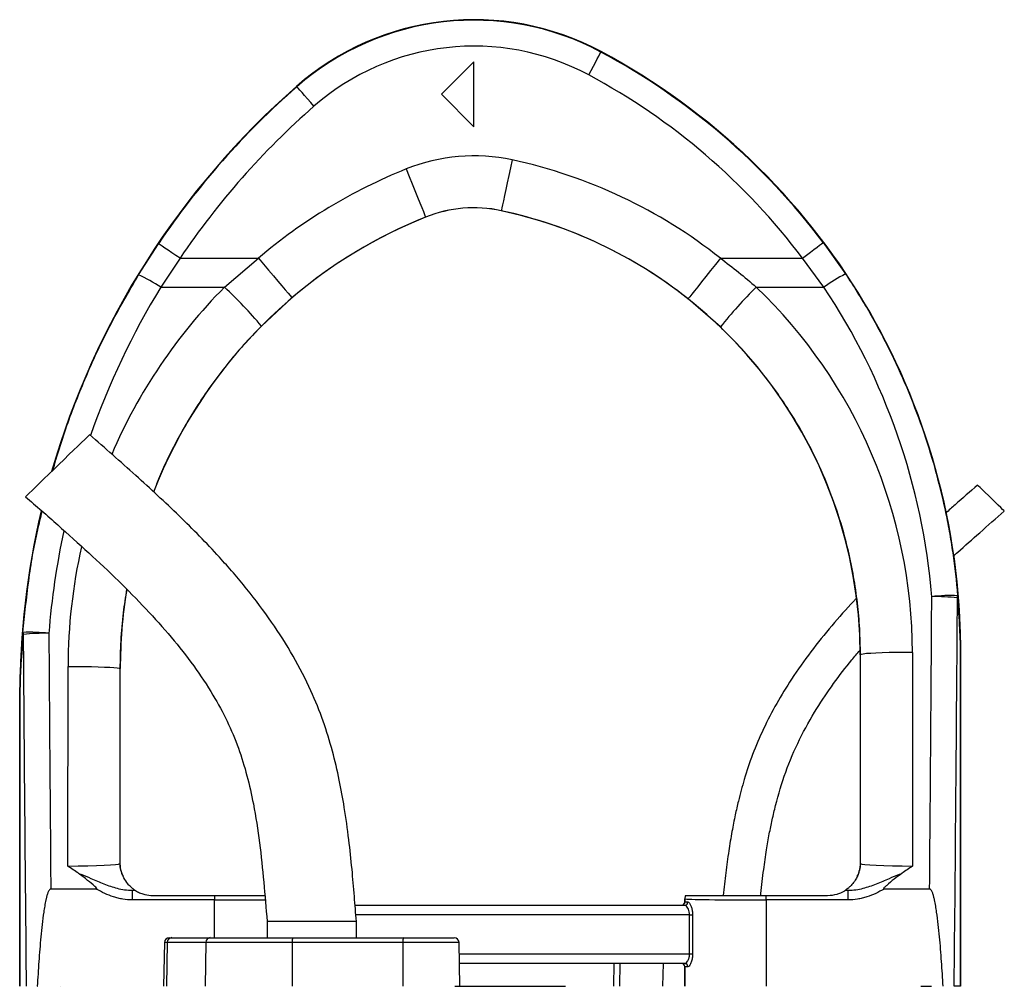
# Model space of a CAD drawing. Header units: millimetres. Extents: x 2169 to 3639, y 1062 to 4821.
# Tile 11 of 11: x 2689 to 3295, y 4225 to 4821. Entities that reach past the tile are written whole.
import ezdxf

# ---------------------------------------------------------------- set-up
doc = ezdxf.new("R2010")
doc.units = ezdxf.units.MM
doc.header["$LTSCALE"] = 2

msp = doc.modelspace()

# ---------------------------------------------------------------- linework, layer by layer
at = {"color": 7, "linetype": 'Continuous', "lineweight": 25}
for p, q in [((3046.9, 4801.03), (3047.05, 4801.29)), ((2968.62, 4794.98), (2948.62, 4774.98)), ((2968.62, 4754.98), (2968.62, 4794.98)), ((2859.48, 4779.66), (2859.28, 4779.89)), ((2948.62, 4774.98), (2968.62, 4754.98)), ((2938.79, 4699.25), (2938.8, 4699.22)), ((2985.43, 4703.23), (2985.42, 4703.2)), ((2761.89, 4663.66), (2774.19, 4682.87)), ((3183.92, 4683.55), (3197.63, 4664.22)), ((2787.46, 4673.93), (2775.55, 4656.05)), ((2787.46, 4673.93), (2835.72, 4673.93)), ((2814.85, 4656.05), (2835.72, 4673.93)), ((3120.49, 4673.93), (3171.14, 4673.93)), ((3184.32, 4656.05), (3171.14, 4673.93)), ((2775.55, 4656.05), (2814.85, 4656.05)), ((3142.63, 4656.05), (3184.32, 4656.05)), ((2856.43, 4649.54), (2837.57, 4632.09)), ((3120.48, 4631.53), (3100.61, 4648.86)), ((3238.83, 4430.87), (3238.93, 4299.13)), ((3268.49, 4224.98), (3268.49, 4431.12)), ((3268.5, 4431.12), (3268.62, 4431.12)), ((3268.5, 4431.12), (3268.5, 4224.98)), ((3268.62, 4224.98), (3268.62, 4431.12)), ((3206.83, 4429.44), (3206.62, 4429.44)), ((3206.62, 4429.44), (3206.62, 4300.98)), ((3206.93, 4300.67), (3206.83, 4429.44)), ((2718.31, 4299.13), (2718.41, 4422.27)), ((2750.4, 4420.84), (2750.31, 4300.67)), ((2750.4, 4420.84), (2750.62, 4420.84)), ((2750.62, 4300.98), (2750.62, 4420.84)), ((2688.74, 4403.68), (2688.62, 4403.68)), ((2688.62, 4403.68), (2688.62, 4224.98)), ((2688.74, 4224.98), (2688.74, 4403.68)), ((2688.75, 4403.68), (2688.75, 4224.98)), ((2750.31, 4300.67), (2750.62, 4300.98)), ((3206.62, 4300.98), (3206.93, 4300.67)), ((2735.84, 4284.98), (2707.79, 4284.98)), ((3249.45, 4284.98), (3221.41, 4284.98)), ((2757.95, 4284.21), (2757.95, 4278.22)), ((2757.95, 4284.21), (2759.72, 4284.21)), ((2770.62, 4280.98), (2808.61, 4280.98)), ((2808.61, 4280.98), (2808.61, 4278.22)), ((3098.64, 4278.97), (3098.62, 4278.99)), ((3098.62, 4278.99), (3098.62, 4276.98)), ((3098.64, 4276.98), (3098.64, 4278.97)), ((3148.63, 4278.22), (3148.63, 4280.98)), ((3148.63, 4280.98), (3186.62, 4280.98)), ((3197.52, 4284.21), (3199.29, 4284.21)), ((3199.29, 4278.22), (3199.29, 4284.21)), ((2808.61, 4278.22), (2757.95, 4278.22)), ((2895.34, 4274.98), (3098.55, 4274.98)), ((3098.62, 4276.98), (3098.64, 4276.98)), ((3098.64, 4276.98), (3100.48, 4276.98)), ((3148.63, 4278.22), (3148.63, 4224.98)), ((3199.29, 4278.22), (3148.63, 4278.22)), ((3101.51, 4268.98), (3103.32, 4268.98)), ((3101.51, 4244.98), (3101.51, 4268.98)), ((3103.32, 4268.98), (3103.32, 4244.98)), ((2841.12, 4264.98), (2841.12, 4254.98)), ((2868.62, 4264.98), (2841.12, 4264.98)), ((2896.12, 4264.98), (2868.62, 4264.98)), ((2896.12, 4254.98), (2896.12, 4264.98)), ((2780.81, 4254.98), (2782.41, 4254.98)), ((2782.41, 4254.98), (2806.11, 4254.98)), ((2806.11, 4254.98), (2857.07, 4254.98)), ((2857.07, 4254.98), (2925.3, 4254.98)), ((2925.3, 4254.98), (2956.43, 4254.98)), ((2777.81, 4252.04), (2777.34, 4224.98)), ((2779.59, 4252.04), (2779.15, 4224.98)), ((2803.29, 4252.04), (2779.59, 4252.04)), ((2803.29, 4252.04), (2802.84, 4224.98)), ((2856.55, 4252.04), (2803.29, 4252.04)), ((2856.55, 4252.04), (2856.47, 4224.98)), ((2924.78, 4252.04), (2856.55, 4252.04)), ((2924.78, 4252.04), (2924.7, 4224.98)), ((2959.91, 4224.98), (2959.43, 4252.04)), ((3101.51, 4244.98), (3103.32, 4244.98)), ((3098.55, 4238.98), (2959.66, 4238.98)), ((3054.9, 4238.98), (3054.66, 4224.98)), ((3098.64, 4236.98), (3098.62, 4236.98)), ((3098.62, 4236.98), (3098.62, 4224.98)), ((3098.64, 4224.98), (3098.64, 4236.98)), ((3100.48, 4236.98), (3098.64, 4236.98)), ((2692.58, 4224.98), (2692.6, 4224.98)), ((2699.45, 4224.98), (2699.68, 4224.98)), ((2713.65, 4224.98), (2713.65, 4224.98)), ((2956.75, 4224.98), (3025.04, 4224.98)), ((3244.04, 4224.98), (3250.67, 4224.98)), ((3268.49, 4224.98), (3264.61, 4224.98)), ((3268.5, 4224.98), (3268.49, 4224.98))]:
    msp.add_line(p, q, dxfattribs=at)
at = {"color": 8, "linetype": 'Continuous', "lineweight": 25}
for p, q in [((2808.61, 4254.98), (2808.61, 4278.22)), ((3101.51, 4268.98), (2895.81, 4268.98)), ((2779.59, 4252.04), (2777.81, 4252.04)), ((2959.43, 4252.04), (2924.78, 4252.04)), ((2959.56, 4244.98), (3101.51, 4244.98)), ((3058.51, 4238.98), (3058.29, 4224.98)), ((3085.13, 4238.98), (3084.92, 4224.98))]:
    msp.add_line(p, q, dxfattribs=at)
at = {"color": 7, "linetype": 'Continuous', "lineweight": 25, "flags": 128}
for points in [[(3039.35, 4786.93), (3040.81, 4789.65), (3042.21, 4792.27), (3043.51, 4794.68), (3044.65, 4796.81), (3045.59, 4798.56), (3046.29, 4799.88), (3046.74, 4800.71), (3046.9, 4801.03)], [(2870.02, 4767.62), (2867.98, 4769.95), (2866.03, 4772.18), (2864.22, 4774.25), (2862.63, 4776.06), (2861.32, 4777.56), (2860.33, 4778.68), (2859.71, 4779.39), (2859.48, 4779.66)], [(2992.15, 4734.51), (2991.11, 4729.67), (2990.09, 4724.95), (2989.13, 4720.45), (2988.23, 4716.3), (2987.44, 4712.58), (2986.75, 4709.39), (2986.2, 4706.81), (2985.79, 4704.89), (2985.53, 4703.69), (2985.43, 4703.23)], [(2926.87, 4728.94), (2928.71, 4724.34), (2930.51, 4719.86), (2932.23, 4715.59), (2933.81, 4711.65), (2935.23, 4708.12), (2936.44, 4705.1), (2937.43, 4702.64), (2938.16, 4700.82), (2938.62, 4699.68), (2938.79, 4699.25)], [(2787.46, 4673.93), (2784.9, 4675.65), (2782.44, 4677.31), (2780.16, 4678.85), (2778.16, 4680.19), (2776.51, 4681.31), (2775.27, 4682.14), (2774.49, 4682.67), (2774.19, 4682.87)], [(3171.14, 4673.93), (3173.61, 4675.78), (3175.98, 4677.57), (3178.17, 4679.22), (3180.1, 4680.67), (3181.69, 4681.87), (3182.88, 4682.77), (3183.64, 4683.34), (3183.92, 4683.55)], [(2835.72, 4673.93), (2838.92, 4670.15), (2842.05, 4666.47), (2845.02, 4662.97), (2847.77, 4659.73), (2850.23, 4656.83), (2852.34, 4654.35), (2854.06, 4652.33), (2855.32, 4650.84), (2856.12, 4649.9), (2856.43, 4649.54)], [(3120.49, 4673.93), (3117.42, 4670.05), (3114.41, 4666.26), (3111.56, 4662.66), (3108.92, 4659.33), (3106.56, 4656.35), (3104.53, 4653.8), (3102.89, 4651.73), (3101.67, 4650.19), (3100.91, 4649.23), (3100.61, 4648.86)], [(2731.75, 4565.15), (2731.69, 4565.09), (2731.18, 4564.6), (2730.17, 4563.62), (2728.69, 4562.19), (2726.79, 4560.34), (2724.49, 4558.12), (2721.88, 4555.58), (2719.01, 4552.8), (2715.96, 4549.84), (2712.8, 4546.78), (2709.63, 4543.7), (2706.51, 4540.69), (2703.54, 4537.81), (2700.79, 4535.14), (2698.33, 4532.75), (2696.22, 4530.71), (2694.52, 4529.06), (2693.28, 4527.86), (2692.52, 4527.12), (2692.26, 4526.87)], [(3295.5, 4518.01), (3295.24, 4518.26), (3294.47, 4519), (3293.26, 4520.18), (3291.66, 4521.72), (3289.79, 4523.54), (3287.76, 4525.51), (3285.69, 4527.51), (3283.72, 4529.42), (3281.97, 4531.11), (3280.56, 4532.49), (3279.56, 4533.45), (3279.05, 4533.95), (3278.98, 4534.02)], [(3238.83, 4430.87), (3233.88, 4430.85), (3229.05, 4430.8), (3224.45, 4430.71), (3220.2, 4430.59), (3216.4, 4430.45), (3213.14, 4430.28), (3210.49, 4430.09), (3208.53, 4429.88), (3207.3, 4429.67), (3206.83, 4429.44)], [(2718.41, 4422.27), (2723.36, 4422.25), (2728.19, 4422.19), (2732.79, 4422.1), (2737.04, 4421.99), (2740.84, 4421.84), (2744.1, 4421.67), (2746.74, 4421.48), (2748.7, 4421.28), (2749.93, 4421.06), (2750.4, 4420.84)]]:
    msp.add_lwpolyline(points, dxfattribs=at)
at = {"color": 7, "linetype": 'Continuous', "lineweight": 25}
for centre, radius, start, end in [((2968.62, 4654.98), 166, 61.80714, 131.19948), ((2968.62, 4654.98), 165.7, 61.80714, 131.19948), ((2968.62, 4654.98), 149.7, 61.80714, 131.19948), ((2848.62, 4431.12), 419.7, 36.97436, 61.80714), ((2848.62, 4431.12), 420, 0, 61.80714), ((2848.62, 4431.12), 403.7, 36.97436, 61.80714), ((3188.62, 4403.68), 500, 131.19948, 163.89661), ((3188.62, 4403.68), 499.7, 131.19948, 146.03294), ((3188.62, 4403.68), 483.7, 131.19948, 146.03294), ((2968.62, 4624.98), 112.02, 77.87765, 111.88391), ((2926.62, 4429.44), 312.02, 51.5862, 77.87765), ((3050.62, 4420.84), 332.02, 111.88391, 130.33548), ((2968.62, 4624.98), 80.03, 77.87765, 111.88391), ((2968.62, 4624.98), 80, 77.87765, 111.88391), ((3050.62, 4420.84), 300, 111.88391, 158.7279), ((3050.62, 4420.84), 300.03, 111.88391, 130.33548), ((2926.62, 4429.44), 280, 0, 77.87765), ((2926.62, 4429.44), 280.03, 51.5862, 77.87765), ((2717.17, 4567.29), 106.24, 56.66634, 65.10727), ((3247.78, 4567.64), 108.83, 117.44304, 125.66924), ((2627.91, 4456.02), 273.79, 40.02351, 46.93734), ((3339.79, 4455.69), 281.1, 134.53854, 141.27719), ((3188.62, 4403.68), 500, 166.75971, 180), ((3050.62, 4420.84), 300, 170.67014, 180), ((3262.32, 4372.25), 93.69, 87.30286, 97.07177), ((3253.26, 4344.36), 120.89, 83.65535, 91.17552), ((3261.69, 4465.56), 5.04, 347.99859, 3.13535), ((2695.42, 4349.69), 93.6, 83.13649, 92.91622), ((2695.12, 4442.95), 4.47, 177.25473, 193.60682), ((2704.2, 4320.37), 122.28, 88.87209, 96.30121), ((2766.31, 4300.68), 16, 180.0185, 209.12517), ((3190.93, 4300.68), 16, 330.87483, 359.9815), ((2770.62, 4300.98), 20, 236.73632, 236.98128), ((3104.64, 4278.97), 6, 160.36719, 179.97958), ((3186.62, 4300.98), 20, 303.01872, 303.26368), ((3096.64, 4276.98), 2, 269.99944, 0.00525), ((3098.51, 4276.95), 1.96, 271.09321, 1.05771), ((2780.81, 4251.98), 3, 90, 179), ((2782.5, 4252.08), 2.91, 91.79571, 180.77031), ((2806.2, 4252.08), 2.91, 91.79602, 180.7703), ((2861.16, 4252.74), 4.67, 151.26783, 188.69128), ((2929.39, 4252.74), 4.67, 151.26751, 188.69159), ((2956.43, 4251.98), 3, 1, 90), ((3096.64, 4236.98), 2, 359.99478, 89.99369), ((3098.51, 4237.02), 1.96, 358.94245, 88.8998)]:
    msp.add_arc(centre, radius, start, end, dxfattribs=at)
at = {"color": 8, "linetype": 'Continuous', "lineweight": 25}
for centre, major_axis, ratio, start_param, end_param in [((3188.62, 4404.77), (0, 483.5), 1, 1.024276, 1.233998), ((3050.62, 4422.01), (0, 332.21), 1, 0.789084, 1.165564), ((3188.62, 4404.77), (0, 483.5), 1, 1.36019, 1.492437), ((3050.62, 4422.01), (0, 332.21), 1, 1.346222, 1.570015), ((2808.61, 4278.98), (50, 0), 0.01536, 4.712389, 5.395497)]:
    msp.add_ellipse(centre, major_axis=major_axis, ratio=ratio, start_param=start_param, end_param=end_param, dxfattribs=at)
at = {"color": 7, "linetype": 'Continuous', "lineweight": 25}
for centre, major_axis, ratio, start_param, end_param in [((2926.62, 4430.63), (0, 312.21), 1, 4.71317, 5.519111), ((2848.62, 4432.15), (0, 403.52), 1, 4.794455, 5.3006), ((3068.62, 5045.34), (0, 4112.94), 0.044737, 4.52645, 4.570871), ((3068.62, 5044.63), (0, 4112.94), 0.048627, 4.511762, 4.570871), ((2888.62, 5045.34), (0, 4112.94), 0.044737, 1.71787, 1.756735), ((2888.62, 5044.63), (0, 4112.94), 0.048627, 1.71787, 1.771423), ((2718.32, 4300.69), (32, 0.01), 0.048575, 4.712297, 6.265657), ((2766.62, 4300.99), (11.32, 11.32), 0.999695, 2.356347, 2.357638), ((3190.62, 4300.99), (11.32, -11.32), 0.999695, 0.783955, 0.785246), ((3238.93, 4300.69), (32, -0.01), 0.048575, 3.15912, 4.712481), ((2718.32, 4284.69), (48, 0), 0.017486, 5.683962, 5.749965), ((3104.62, 4278.98), (-4.24, 4.24), 0.999695, 0.445606, 0.785246), ((3148.63, 4278.98), (50, 0), 0.01536, 3.159046, 4.712389), ((3238.93, 4284.69), (48, 0), 0.017486, 3.674813, 3.740816), ((3096.62, 4276.98), (-2, 0), 0.999848, 1.570796, 3.141593), ((3096.62, 4236.98), (2, 0), 0.999848, 0, 1.570796)]:
    msp.add_ellipse(centre, major_axis=major_axis, ratio=ratio, start_param=start_param, end_param=end_param, dxfattribs=at)
for points, knots in [([(3120.49, 4673.93), (3124.28, 4671.08), (3131.87, 4665.37), (3139.04, 4659.16), (3142.63, 4656.05)], [0, 0, 0, 0, 0.49942, 1, 1, 1, 1]), ([(3197.63, 4664.22), (3202.56, 4656.82), (3207.26, 4649.27), (3213.94, 4637.73), (3216.11, 4633.84), (3220.3, 4626.03), (3222.33, 4622.1), (3232.17, 4602.31), (3238.98, 4586.1), (3250.55, 4552.9), (3255.31, 4535.91), (3259.92, 4514.19), (3260.77, 4509.82), (3262.34, 4501.08), (3263.05, 4496.7), (3264.99, 4483.52), (3266, 4474.7), (3266.73, 4465.84)], [0, 0, 0, 0, 0.125, 0.125, 0.1875, 0.1875, 0.25, 0.25, 0.5, 0.5, 0.75, 0.75, 0.8125, 0.8125, 0.875, 0.875, 1, 1, 1, 1]), ([(3206.83, 4429.44), (3206.74, 4434.78), (3206.55, 4445.46), (3205.11, 4461.49), (3202.8, 4477.49), (3199.07, 4495.71), (3193.42, 4515.91), (3185.21, 4537.99), (3175.07, 4559.52), (3164.26, 4578.15), (3153.54, 4593.89), (3143.36, 4607.05), (3132.41, 4619.7), (3124.45, 4627.59), (3120.48, 4631.53)], [0, 0, 0, 0, 0.070939, 0.141879, 0.213763, 0.285649, 0.388902, 0.492155, 0.598408, 0.704662, 0.777973, 0.851283, 0.925641, 1, 1, 1, 1]), ([(2896.12, 4264.98), (2895.73, 4270.12), (2894.91, 4280.84), (2893.46, 4297.65), (2891.51, 4315.98), (2888.95, 4334.35), (2885.64, 4352.58), (2881.48, 4370.35), (2875.87, 4388.79), (2867.95, 4408.44), (2857.35, 4428.92), (2844.06, 4449.86), (2828.77, 4470.23), (2809.78, 4492.17), (2786.81, 4515.47), (2759.9, 4540.4), (2741.25, 4556.8), (2731.75, 4565.15)], [0, 0, 0, 0, 0.043406, 0.09063, 0.142151, 0.198664, 0.246894, 0.298241, 0.3524, 0.409137, 0.476507, 0.546402, 0.617933, 0.690926, 0.790712, 0.893453, 1, 1, 1, 1]), ([(3278.98, 4534.02), (3274.38, 4529.98), (3267.84, 4524.25), (3261.36, 4518.47), (3259.44, 4516.76)], [0, 0, 0, 0, 0.704695, 1, 1, 1, 1]), ([(2692.26, 4526.87), (2698.87, 4521.08), (2711.95, 4509.62), (2731.11, 4492.43), (2749.35, 4475.26), (2766.4, 4458.02), (2782, 4440.61), (2795.92, 4422.94), (2807.46, 4405.61), (2816.67, 4388.64), (2823.65, 4371.99), (2828.91, 4354.87), (2833.28, 4335.38), (2836.62, 4313.44), (2839.13, 4289.25), (2840.46, 4273.06), (2841.12, 4264.98)], [0, 0, 0, 0, 0.084022, 0.1662, 0.246111, 0.323426, 0.397904, 0.469469, 0.538288, 0.596654, 0.653835, 0.710577, 0.767575, 0.844651, 0.922573, 1, 1, 1, 1]), ([(3264.16, 4490.22), (3265.04, 4491.01), (3270.37, 4495.88), (3280.83, 4505.13), (3290.43, 4513.56), (3295.5, 4518.01)], [0, 0, 0, 0, 0.084455, 0.517233, 1, 1, 1, 1]), ([(3204.16, 4464), (3203.68, 4463.5), (3198.5, 4458.08), (3189, 4447.33), (3176.09, 4431.35), (3164.76, 4415.33), (3155.02, 4399.44), (3146.92, 4383.93), (3140.25, 4368.3), (3136.01, 4355.58), (3133.28, 4345.94), (3131.42, 4338.65), (3129.49, 4330.15), (3127.49, 4319.91), (3125.53, 4308.01), (3123.71, 4294.84), (3122.74, 4285.66), (3122.24, 4280.98)], [0, 0, 0, 0, 0.010075, 0.109631, 0.209802, 0.310362, 0.396342, 0.482254, 0.56603, 0.644661, 0.678211, 0.712476, 0.75473, 0.805653, 0.865005, 0.931171, 1, 1, 1, 1]), ([(3268.49, 4431.12), (3268.49, 4431.75), (3268.49, 4433.91), (3268.38, 4438.84), (3267.98, 4449.22), (3267.18, 4458.22), (3266.62, 4464.51)], [0, 0, 0, 0, 0.047896, 0.162322, 0.413978, 1, 1, 1, 1]), ([(3266.73, 4465.84), (3267.26, 4459.29), (3268.02, 4449.92), (3268.4, 4439.1), (3268.49, 4433.99), (3268.5, 4431.78), (3268.5, 4431.12)], [0, 0, 0, 0, 0.582943, 0.834479, 0.950598, 1, 1, 1, 1]), ([(2688.74, 4403.68), (2688.75, 4405.22), (2688.78, 4409.78), (2688.98, 4416.47), (2689.46, 4428.1), (2690.17, 4436.95), (2690.66, 4443.17)], [0, 0, 0, 0, 0.104566, 0.308637, 0.514256, 1, 1, 1, 1]), ([(2690.78, 4441.9), (2690.26, 4435.86), (2689.52, 4427.27), (2688.99, 4416.19), (2688.81, 4409.83), (2688.75, 4405.44), (2688.75, 4403.92), (2688.75, 4403.68)], [0, 0, 0, 0, 0.487773, 0.693002, 0.897412, 0.983726, 1, 1, 1, 1]), ([(3145.32, 4280.98), (3145.36, 4281.41), (3145.87, 4286.77), (3147.04, 4296.19), (3148.78, 4308.41), (3150.56, 4318.62), (3152.4, 4327.7), (3155.42, 4340.51), (3160.43, 4357.28), (3169, 4377.33), (3179.15, 4395.45), (3190.15, 4411.69), (3199.14, 4423.57), (3204.85, 4430.18), (3206.54, 4432.14)], [0, 0, 0, 0, 0.007675, 0.097131, 0.171295, 0.230494, 0.284154, 0.338509, 0.468129, 0.599455, 0.73129, 0.84231, 0.953298, 1, 1, 1, 1]), ([(2724.8, 4294.68), (2722.64, 4296.14), (2720.47, 4297.61), (2718.33, 4299.12), (2718.31, 4299.13)], [0, 0, 0, 0, 0.993576, 1, 1, 1, 1]), ([(2752.33, 4292.89), (2752.06, 4293.5), (2751.52, 4294.73), (2750.99, 4296.87), (2750.73, 4298.84), (2750.66, 4299.64), (2750.63, 4300.4), (2750.62, 4300.79), (2750.62, 4300.96)], [0, 0, 0, 0, 0.4019, 0.800519, 0.871224, 0.942339, 0.974172, 1, 1, 1, 1]), ([(3206.62, 4300.96), (3206.62, 4300.76), (3206.61, 4300.28), (3206.56, 4299.28), (3206.4, 4297.88), (3206.12, 4296.39), (3205.61, 4294.6), (3205.19, 4293.58), (3204.91, 4292.89)], [0, 0, 0, 0, 0.029974, 0.071339, 0.178093, 0.380916, 0.584655, 1, 1, 1, 1]), ([(3238.93, 4299.13), (3238.92, 4299.12), (3236.77, 4297.61), (3234.6, 4296.14), (3232.45, 4294.68)], [0, 0, 0, 0, 0.006424, 1, 1, 1, 1]), ([(2724.8, 4294.68), (2725.29, 4294.5), (2727.92, 4293.55), (2733.13, 4291.24), (2740.46, 4288.04), (2747.37, 4285.68), (2753.25, 4284.42), (2756.39, 4284.28), (2757.95, 4284.21)], [0, 0, 0, 0, 0.044499, 0.237941, 0.484775, 0.731119, 0.865653, 1, 1, 1, 1]), ([(2735.84, 4284.98), (2735.9, 4284.99), (2735.99, 4284.99), (2736.08, 4285.03), (2736.12, 4285.07), (2736.14, 4285.12), (2736.15, 4285.19), (2736.11, 4285.34), (2735.75, 4285.86), (2733.87, 4287.56), (2730.19, 4290.66), (2726.72, 4293.25), (2724.8, 4294.68)], [0, 0, 0, 0, 0.0123802, 0.0169052, 0.0200937, 0.0232989, 0.0270941, 0.0335901, 0.0541734, 0.1497575, 0.5290475, 1, 1, 1, 1]), ([(2759.65, 4284.26), (2759.41, 4284.41), (2759.03, 4284.64), (2757.1, 4286.2), (2755.02, 4288.27), (2753.06, 4291.28), (2752.49, 4292.54), (2752.33, 4292.89)], [0, 0, 0, 0, 0.300697, 0.473627, 0.646768, 0.903513, 1, 1, 1, 1]), ([(3204.91, 4292.89), (3204.75, 4292.53), (3204.26, 4291.46), (3202.59, 4288.82), (3200.57, 4286.57), (3198.99, 4285.24), (3197.9, 4284.46), (3197.7, 4284.33), (3197.59, 4284.26)], [0, 0, 0, 0, 0.100064, 0.296152, 0.491654, 0.654257, 0.816871, 1, 1, 1, 1]), ([(3199.29, 4284.21), (3200.86, 4284.28), (3204, 4284.42), (3209.87, 4285.68), (3216.78, 4288.04), (3224.12, 4291.24), (3229.32, 4293.55), (3231.95, 4294.5), (3232.45, 4294.68)], [0, 0, 0, 0, 0.134346, 0.268881, 0.515225, 0.762059, 0.955501, 1, 1, 1, 1]), ([(3232.45, 4294.68), (3230.81, 4293.51), (3227.54, 4291.18), (3224.01, 4288.08), (3221.84, 4286.2), (3221.24, 4285.51), (3221.12, 4285.28), (3221.1, 4285.19), (3221.1, 4285.12), (3221.12, 4285.07), (3221.16, 4285.03), (3221.24, 4285), (3221.33, 4284.99), (3221.39, 4284.99), (3221.41, 4284.98)], [0, 0, 0, 0, 0.3941322, 0.7888266, 0.9222284, 0.9580528, 0.9661978, 0.9729371, 0.9763985, 0.9798899, 0.9829367, 0.9875623, 0.9967049, 1, 1, 1, 1]), ([(2707.79, 4284.98), (2707.63, 4284.98), (2707.47, 4284.93), (2707.2, 4284.75), (2707.08, 4284.64), (2706.77, 4284.27), (2706.6, 4283.99), (2706.16, 4283.14), (2705.94, 4282.54), (2705.53, 4281.32), (2705.36, 4280.71), (2705.04, 4279.47), (2704.89, 4278.85), (2704.49, 4276.99), (2704.25, 4275.73), (2703.82, 4273.22), (2703.62, 4271.96), (2703.07, 4268.17), (2702.76, 4265.64), (2702.19, 4260.57), (2701.93, 4258.03), (2701.21, 4250.42), (2700.8, 4245.34), (2700.07, 4235.17), (2699.75, 4230.08), (2699.45, 4224.98)], [0, 0, 0, 0, 0.007812, 0.007812, 0.015625, 0.015625, 0.03125, 0.03125, 0.0625, 0.0625, 0.09375, 0.09375, 0.125, 0.125, 0.1875, 0.1875, 0.25, 0.25, 0.375, 0.375, 0.5, 0.5, 0.75, 0.75, 1, 1, 1, 1]), ([(2757.95, 4278.22), (2755.99, 4278.22), (2754.05, 4278.39), (2751.18, 4278.88), (2750.23, 4279.09), (2748.34, 4279.56), (2747.4, 4279.83), (2742.74, 4281.34), (2739.22, 4283.02), (2735.84, 4284.98)], [0, 0, 0, 0, 0.25, 0.25, 0.375, 0.375, 0.5, 0.5, 1, 1, 1, 1]), ([(3221.41, 4284.98), (3218.02, 4283.02), (3214.51, 4281.34), (3209.85, 4279.83), (3208.91, 4279.56), (3207.02, 4279.09), (3206.07, 4278.88), (3203.19, 4278.39), (3201.26, 4278.22), (3199.29, 4278.22)], [0, 0, 0, 0, 0.5, 0.5, 0.625, 0.625, 0.75, 0.75, 1, 1, 1, 1]), ([(3257.79, 4224.98), (3257.5, 4230.08), (3257.17, 4235.17), (3256.44, 4245.35), (3256.04, 4250.44), (3255.32, 4258.06), (3255.06, 4260.59), (3254.48, 4265.66), (3254.17, 4268.2), (3253.62, 4271.98), (3253.42, 4273.24), (3252.99, 4275.76), (3252.75, 4277.01), (3252.34, 4278.88), (3252.2, 4279.5), (3251.88, 4280.74), (3251.7, 4281.35), (3251.3, 4282.56), (3251.08, 4283.16), (3250.63, 4284.01), (3250.47, 4284.28), (3250.15, 4284.64), (3250.04, 4284.76), (3249.77, 4284.93), (3249.61, 4284.98), (3249.45, 4284.98)], [0, 0, 0, 0, 0.25, 0.25, 0.5, 0.5, 0.625, 0.625, 0.75, 0.75, 0.8125, 0.8125, 0.875, 0.875, 0.90625, 0.90625, 0.9375, 0.9375, 0.96875, 0.96875, 0.984375, 0.984375, 0.992188, 0.992188, 1, 1, 1, 1]), ([(2759.72, 4284.21), (2759.78, 4284.18), (2759.9, 4284.1), (2760.67, 4283.62), (2762.15, 4282.82), (2765.09, 4281.63), (2768.15, 4281.03), (2770.22, 4280.99), (2770.62, 4280.98)], [0, 0, 0, 0, 0.096993, 0.193378, 0.330469, 0.54889, 0.91143, 1, 1, 1, 1]), ([(2808.61, 4280.98), (2810.63, 4280.98), (2814.67, 4280.98), (2821.41, 4280.98), (2828.61, 4280.98), (2835.09, 4280.98), (2838.49, 4280.98), (2839.75, 4280.98)], [0, 0, 0, 0, 0.179408, 0.358817, 0.606861, 0.854904, 1, 1, 1, 1]), ([(3098.99, 4280.98), (3099.11, 4280.98), (3099.35, 4280.98), (3100.79, 4280.98), (3103.42, 4280.98), (3107.59, 4280.98), (3112.94, 4280.98), (3119.28, 4280.98), (3126.48, 4280.98), (3133.93, 4280.98), (3141.39, 4280.98), (3146.22, 4280.98), (3148.63, 4280.98)], [0, 0, 0, 0, 0.078966, 0.157932, 0.266793, 0.375654, 0.484525, 0.593396, 0.702387, 0.811378, 0.905689, 1, 1, 1, 1]), ([(3186.62, 4280.98), (3188.59, 4281.15), (3191.43, 4281.38), (3194.62, 4282.62), (3196.23, 4283.43), (3197.13, 4283.96), (3197.47, 4284.18), (3197.51, 4284.21), (3197.52, 4284.21)], [0, 0, 0, 0, 0.425159, 0.613981, 0.770767, 0.874047, 0.960867, 1, 1, 1, 1]), ([(3101.51, 4268.98), (3101.48, 4269.62), (3101.4, 4270.89), (3100.85, 4272.6), (3100.1, 4273.96), (3099.27, 4274.83), (3098.78, 4274.94), (3098.55, 4274.98)], [0, 0, 0, 0, 0.1911649, 0.3844541, 0.5897909, 0.8133878, 1, 1, 1, 1]), ([(3100.48, 4276.98), (3100.69, 4276.92), (3101.17, 4276.78), (3101.97, 4275.6), (3102.7, 4273.77), (3103.22, 4271.5), (3103.29, 4269.83), (3103.32, 4268.98)], [0, 0, 0, 0, 0.181685, 0.399991, 0.604004, 0.801044, 1, 1, 1, 1]), ([(3098.55, 4238.98), (3098.83, 4239.06), (3099.39, 4239.21), (3100.31, 4240.31), (3101.08, 4241.93), (3101.47, 4243.63), (3101.5, 4244.66), (3101.51, 4244.98)], [0, 0, 0, 0, 0.229068, 0.458564, 0.687926, 0.902148, 1, 1, 1, 1]), ([(3103.32, 4244.98), (3103.32, 4244.55), (3103.29, 4243.19), (3102.92, 4240.96), (3102.18, 4238.78), (3101.29, 4237.28), (3100.75, 4237.08), (3100.48, 4236.98)], [0, 0, 0, 0, 0.10209, 0.322791, 0.552381, 0.777036, 1, 1, 1, 1])]:
    msp.add_open_spline(points, degree=3, knots=knots, dxfattribs=at)
at = {"color": 8, "linetype": 'Continuous', "lineweight": 25}
for points, knots in [([(2709.04, 4543.14), (2711.61, 4551.72), (2717.3, 4570.72), (2728.98, 4600.41), (2743.67, 4632.26), (2755.81, 4653.17), (2761.89, 4663.66)], [0, 0, 0, 0, 0.203588, 0.450612, 0.724582, 1, 1, 1, 1]), ([(2837.57, 4632.09), (2833.86, 4628.25), (2826.46, 4620.55), (2816.1, 4608.23), (2806.35, 4595.36), (2795.63, 4579.51), (2784.66, 4560.38), (2775.98, 4542.86), (2772.16, 4532.35), (2771.19, 4529.66)], [0, 0, 0, 0, 0.1302593, 0.2605169, 0.3922879, 0.5240605, 0.7271767, 0.9302947, 1, 1, 1, 1]), ([(2690.66, 4443.17), (2691.72, 4453.78), (2693.83, 4475.02), (2698.02, 4499.95), (2701.56, 4514.08), (2702.51, 4517.86)], [0, 0, 0, 0, 0.422547, 0.845962, 1, 1, 1, 1]), ([(2754.53, 4469.8), (2753.77, 4464.97), (2752.13, 4454.46), (2750.72, 4438.11), (2750.51, 4426.59), (2750.4, 4420.84)], [0, 0, 0, 0, 0.297722, 0.648865, 1, 1, 1, 1])]:
    msp.add_open_spline(points, degree=3, knots=knots, dxfattribs=at)
at = {"color": 7, "linetype": 'Continuous', "lineweight": 25}
for points in [[(3268.49, 4431.12), (3268.5, 4431.12), (3268.5, 4431.12), (3268.5, 4431.12)], [(2688.75, 4403.68), (2688.75, 4403.68), (2688.74, 4403.68), (2688.74, 4403.68)]]:
    msp.add_open_spline(points, degree=3, dxfattribs=at)

doc.saveas('drawing.dxf')
